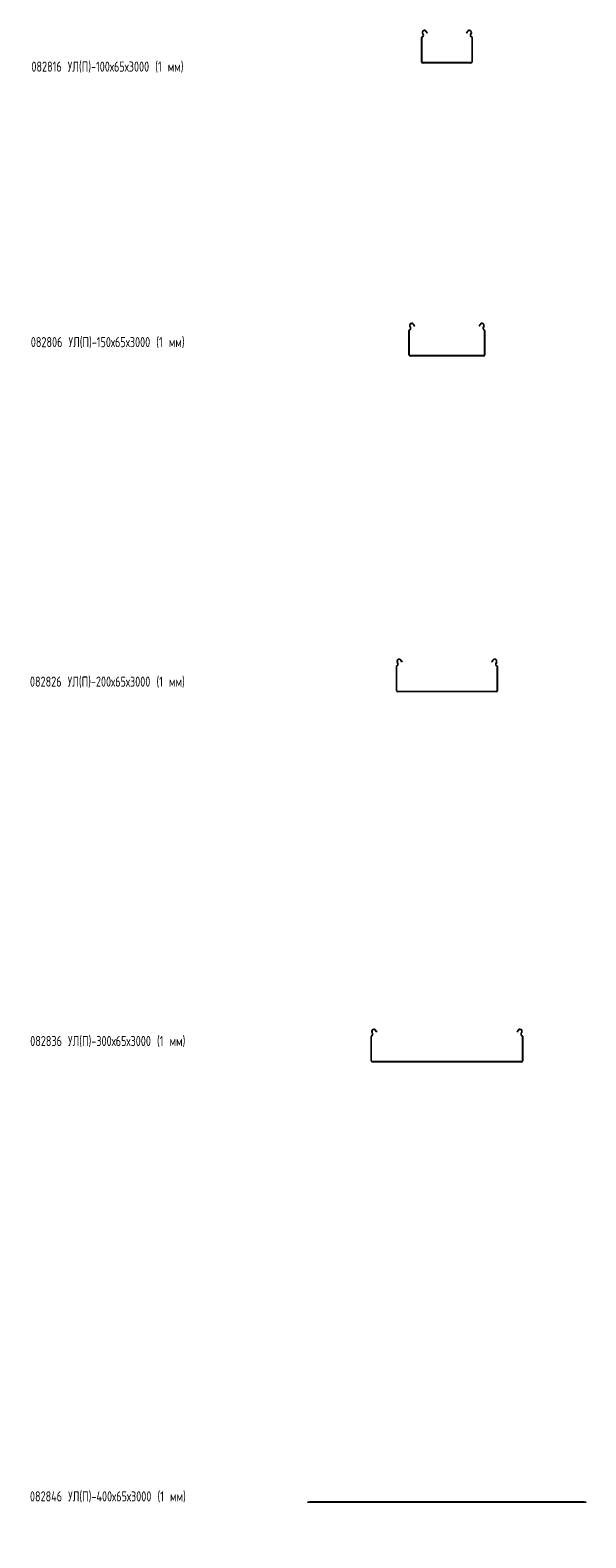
# Model space of a CAD drawing. Header units: millimetres. Extents: x -792 to 3872, y -6969 to -452.
# Tile 14 of 21: x -788 to 311, y -3433 to -452. Entities that reach past the tile are written whole.
import ezdxf

# ---------------------------------------------------------------- set-up
doc = ezdxf.new("R2010")
doc.units = ezdxf.units.MM
doc.styles.add('SLDTEXTSTYLE0', font='TXT', dxfattribs={"width": 0.7, "bigfont": 'bigfont'})

msp = doc.modelspace()

# ---------------------------------------------------------------- linework, layer by layer
at = {"color": 7, "linetype": 'Continuous', "lineweight": 15}
for p, q in [((-13.5, -514.9), (-13.5, -466.7)), ((-12.5, -514.9), (-12.5, -466.7)), ((-10.7, -461.4), (-12, -459)), ((-9.8, -460.9), (-11.1, -458.5)), ((-4.9, -455.2), (-3.2, -458.5)), ((-4, -454.8), (-2.3, -458)), ((-2.3, -458), (-3.2, -458.5)), ((75.3, -458), (77, -454.8)), ((76.2, -458.5), (75.3, -458)), ((76.2, -458.5), (77.9, -455.2)), ((84.1, -458.5), (82.8, -460.9)), ((85, -459), (83.7, -461.4)), ((85.5, -466.7), (85.5, -514.9)), ((86.5, -466.7), (86.5, -514.9)), ((84, -516.4), (-11, -516.4)), ((84, -517.4), (-11, -517.4)), ((-35.7, -1040.7), (-37, -1038.3)), ((-34.8, -1040.2), (-36.1, -1037.8)), ((-29.9, -1034.5), (-28.2, -1037.8)), ((-29, -1034), (-27.3, -1037.3)), ((-27.3, -1037.3), (-28.2, -1037.8)), ((100.3, -1037.3), (102, -1034)), ((101.2, -1037.8), (100.3, -1037.3)), ((101.2, -1037.8), (102.9, -1034.5)), ((109.1, -1037.8), (107.8, -1040.2)), ((110, -1038.3), (108.7, -1040.7)), ((-38.5, -1094.2), (-38.5, -1046)), ((-37.5, -1094.2), (-37.5, -1046)), ((110.5, -1046), (110.5, -1094.2)), ((111.5, -1046), (111.5, -1094.2)), ((109, -1095.7), (-36, -1095.7)), ((109, -1096.7), (-36, -1096.7)), ((-54.9, -1698.5), (-54.6, -1699.2)), ((-54.6, -1699.2), (-53.7, -1698.7)), ((-54, -1698.1), (-53.7, -1698.7)), ((-53.7, -1698.7), (-52.3, -1701.3)), ((125.3, -1701.3), (126.7, -1698.7)), ((126.7, -1698.7), (127, -1698.1)), ((126.7, -1698.7), (127.6, -1699.2)), ((127.6, -1699.2), (127.9, -1698.5)), ((-63.5, -1758.2), (-63.5, -1710)), ((-62.5, -1758.2), (-62.5, -1710)), ((-60.7, -1704.7), (-62, -1702.3)), ((-59.8, -1704.2), (-61.1, -1701.8)), ((-53.2, -1701.8), (-54.6, -1699.2)), ((-52.3, -1701.3), (-53.2, -1701.8)), ((126.2, -1701.8), (125.3, -1701.3)), ((127.6, -1699.2), (126.2, -1701.8)), ((134.1, -1701.8), (132.8, -1704.2)), ((135, -1702.3), (133.7, -1704.7)), ((135.5, -1710), (135.5, -1758.2)), ((136.5, -1710), (136.5, -1758.2)), ((134, -1759.7), (-61, -1759.7)), ((134, -1760.7), (-61, -1760.7)), ((-113.5, -2489.8), (-113.5, -2441.6)), ((-112.5, -2489.8), (-112.5, -2441.6)), ((-110.7, -2436.3), (-112, -2433.9)), ((-109.8, -2435.8), (-111.1, -2433.4)), ((-104.9, -2430.1), (-104.6, -2430.7)), ((-104.6, -2430.7), (-103.7, -2430.3)), ((-103.2, -2433.4), (-104.6, -2430.7)), ((-104, -2429.6), (-103.7, -2430.3)), ((-103.7, -2430.3), (-102.3, -2432.9)), ((-102.3, -2432.9), (-103.2, -2433.4)), ((175.3, -2432.9), (176.7, -2430.3)), ((176.2, -2433.4), (175.3, -2432.9)), ((177.6, -2430.7), (176.2, -2433.4)), ((176.7, -2430.3), (177, -2429.6)), ((176.7, -2430.3), (177.6, -2430.7)), ((177.6, -2430.7), (177.9, -2430.1)), ((184.1, -2433.4), (182.8, -2435.8)), ((185, -2433.9), (183.7, -2436.3)), ((185.5, -2441.6), (185.5, -2489.8)), ((186.5, -2441.6), (186.5, -2489.8)), ((184, -2491.3), (-111, -2491.3)), ((184, -2492.3), (-111, -2492.3)), ((-238.3, -3362.9), (-238.3, -3361.9)), ((-238.3, -3361.9), (-235.3, -3361.9)), ((-235.3, -3362.9), (-238.3, -3362.9)), ((-235.3, -3361.9), (-235.3, -3362.9)), ((308.3, -3361.9), (-235.3, -3361.9)), ((308.3, -3362.9), (-235.3, -3362.9)), ((308.3, -3362.9), (308.3, -3361.9)), ((308.3, -3361.9), (311.3, -3361.9)), ((311.3, -3362.9), (308.3, -3362.9)), ((311.3, -3361.9), (311.3, -3362.9))]:
    msp.add_line(p, q, dxfattribs=at)
for centre, radius, start, end in [((-11.7, -466.7), 1.8, 106.2863, 180), ((-8, -456.9), 4.5, 28.0725, 208.0725), ((-11.7, -466.7), 0.8, 106.2863, 180), ((-12.9, -462.6), 2.5, 286.2863, 28.0725), ((-12.9, -462.6), 3.5, 286.2863, 28.0725), ((-8, -456.9), 3.5, 28.0725, 208.0725), ((81, -456.9), 4.5, 331.9275, 151.9275), ((81, -456.9), 3.5, 331.9275, 151.9275), ((85.9, -462.6), 3.5, 151.9275, 253.7137), ((85.9, -462.6), 2.5, 151.9275, 253.7137), ((84.7, -466.7), 0.8, 0, 73.7137), ((84.7, -466.7), 1.8, 0, 73.7137), ((-11, -514.9), 2.5, 180, 270), ((-11, -514.9), 1.5, 180, 270), ((84, -514.9), 2.5, 270, 0), ((84, -514.9), 1.5, 270, 0), ((-33, -1036.2), 4.5, 28.0725, 208.0725), ((-37.9, -1041.8), 2.5, 286.2863, 28.0725), ((-37.9, -1041.8), 3.5, 286.2863, 28.0725), ((-33, -1036.2), 3.5, 28.0725, 208.0725), ((106, -1036.2), 4.5, 331.9275, 151.9275), ((106, -1036.2), 3.5, 331.9275, 151.9275), ((110.9, -1041.8), 3.5, 151.9275, 253.7137), ((110.9, -1041.8), 2.5, 151.9275, 253.7137), ((-36.7, -1046), 1.8, 106.2863, 180), ((-36.7, -1046), 0.8, 106.2863, 180), ((109.7, -1046), 0.8, 0, 73.7137), ((109.7, -1046), 1.8, 0, 73.7137), ((-36, -1094.2), 2.5, 180, 270), ((-36, -1094.2), 1.5, 180, 270), ((109, -1094.2), 1.5, 270, 0), ((109, -1094.2), 2.5, 270, 0), ((-58, -1700.2), 4.5, 28.0725, 208.0725), ((-58, -1700.2), 3.5, 28.0725, 208.0725), ((131, -1700.2), 4.5, 331.9275, 151.9275), ((131, -1700.2), 3.5, 331.9275, 151.9275), ((-61.7, -1710), 1.8, 106.2863, 180), ((-61.7, -1710), 0.8, 106.2863, 180), ((-62.9, -1705.9), 2.5, 286.2863, 28.0725), ((-62.9, -1705.9), 3.5, 286.2863, 28.0725), ((135.9, -1705.9), 3.5, 151.9275, 253.7137), ((135.9, -1705.9), 2.5, 151.9275, 253.7137), ((134.7, -1710), 0.8, 0, 73.7137), ((134.7, -1710), 1.8, 0, 73.7137), ((-61, -1758.2), 2.5, 180, 270), ((-61, -1758.2), 1.5, 180, 270), ((134, -1758.2), 1.5, 270, 0), ((134, -1758.2), 2.5, 270, 0), ((-111.7, -2441.6), 1.8, 106.2863, 180), ((-108, -2431.8), 4.5, 28.0725, 208.0725), ((-111.7, -2441.6), 0.8, 106.2863, 180), ((-112.9, -2437.4), 2.5, 286.2863, 28.0725), ((-112.9, -2437.4), 3.5, 286.2863, 28.0725), ((-108, -2431.8), 3.5, 28.0725, 208.0725), ((181, -2431.8), 4.5, 331.9275, 151.9275), ((181, -2431.8), 3.5, 331.9275, 151.9275), ((185.9, -2437.4), 3.5, 151.9275, 253.7137), ((185.9, -2437.4), 2.5, 151.9275, 253.7137), ((184.7, -2441.6), 0.8, 0, 73.7137), ((184.7, -2441.6), 1.8, 0, 73.7137), ((-111, -2489.8), 2.5, 180, 270), ((-111, -2489.8), 1.5, 180, 270), ((184, -2489.8), 1.5, 270, 0), ((184, -2489.8), 2.5, 270, 0)]:
    msp.add_arc(centre, radius, start, end, dxfattribs=at)

# ---------------------------------------------------------------- texts
at = {"color": 7, "linetype": 'Continuous', "lineweight": 0, "char_height": 20, "attachment_point": 1, "style": 'SLDTEXTSTYLE0'}
for s, insert in [('082816 \\M+18454\\M+1844C(\\M+18450)-100\\M+1848765\\M+184873000 (1 \\M+1847D\\M+1847D)', (-785.2, -514.4)), ('082806 \\M+18454\\M+1844C(\\M+18450)-150\\M+1848765\\M+184873000 (1 \\M+1847D\\M+1847D)', (-786.4, -1059.1)), ('082826 \\M+18454\\M+1844C(\\M+18450)-200\\M+1848765\\M+184873000 (1 \\M+1847D\\M+1847D)', (-788.1, -1730.3)), ('082836 \\M+18454\\M+1844C(\\M+18450)-300\\M+1848765\\M+184873000 (1 \\M+1847D\\M+1847D)', (-787.6, -2440.8)), ('082846 \\M+18454\\M+1844C(\\M+18450)-400\\M+1848765\\M+184873000 (1 \\M+1847D\\M+1847D)', (-788.1, -3341))]:
    msp.add_mtext(s, dxfattribs=dict(at, insert=insert))

doc.saveas('drawing.dxf')
